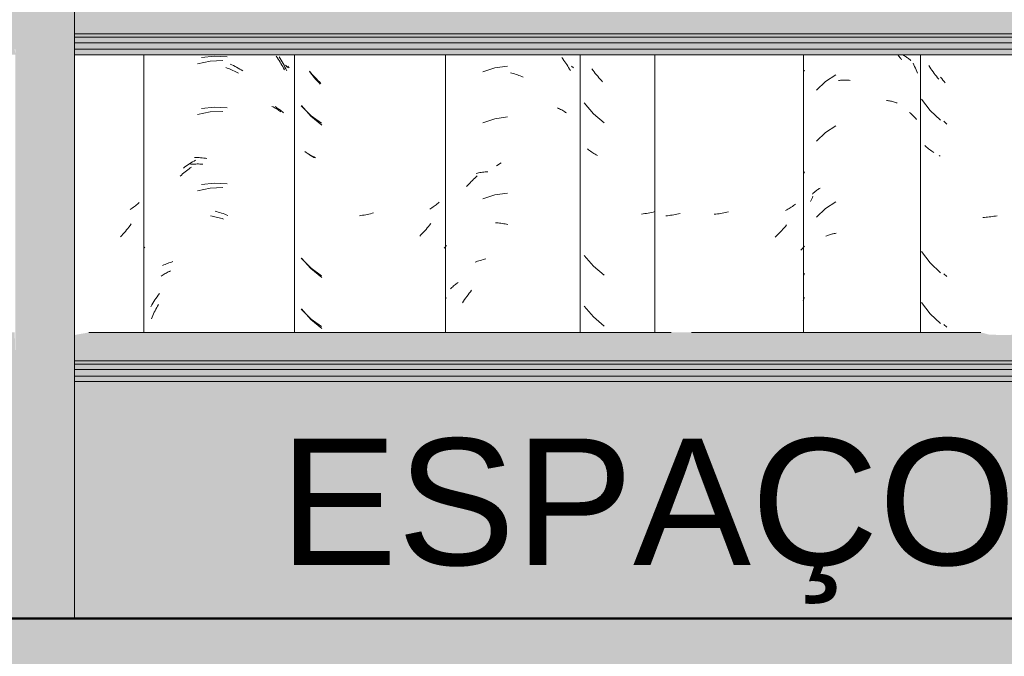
# Model space of a CAD drawing. Header units: metres. Extents: x -28.2 to 13.6, y -1.6 to 5.9.
# Tile 60 of 159: x -16.79 to -16.206, y 2.627 to 3.005. Entities that reach past the tile are written whole.
import ezdxf

# ---------------------------------------------------------------- set-up
doc = ezdxf.new("R2010")
doc.units = ezdxf.units.M
for name, color, linetype, lineweight in [('A-FLOR', 7, 'Continuous', 5), ('A-FLOR-PATT', 7, 'Continuous', 50), ('A-GLAZ-CWMG', 7, 'Continuous', 5), ('A-ROOF', 7, 'Continuous', 5), ('A-WALL-PATT', 7, 'Continuous', 5), ('G-ANNO-TEXT', 7, 'Continuous', 9)]:
    doc.layers.add(name, color=color, linetype=linetype, lineweight=lineweight)
doc.styles.add('Arial_1', font='arial.ttf', dxfattribs={"height": 0.075})

# ---------------------------------------------------------------- blocks, each defined once
blk = doc.blocks.new('FP_14-D')
at = {"layer": 'A-GLAZ-CWMG', "color": 9, "true_color": 0xc0c0c0}
for p, q in [((-16.25054, 2.97703), (-16.25115, 2.97798)), ((-16.24992, 2.97609), (-16.25054, 2.97703)), ((-16.24928, 2.97517), (-16.24992, 2.97609)), ((-16.24864, 2.97425), (-16.24928, 2.97517)), ((-16.24797, 2.97335), (-16.24864, 2.97425)), ((-16.2473, 2.97246), (-16.24797, 2.97335)), ((-16.24662, 2.97158), (-16.2473, 2.97246)), ((-16.24592, 2.97071), (-16.24662, 2.97158)), ((-16.24521, 2.96986), (-16.24592, 2.97071)), ((-16.2554, 2.95807), (-16.25037, 2.95133)), ((-16.25037, 2.95133), (-16.24428, 2.94551)), ((-16.25301, 2.9301), (-16.25357, 2.93062)), ((-16.25245, 2.9296), (-16.25301, 2.9301)), ((-16.25187, 2.9291), (-16.25245, 2.9296)), ((-16.25127, 2.92862), (-16.25187, 2.9291)), ((-16.25066, 2.92815), (-16.25127, 2.92862)), ((-16.25004, 2.92769), (-16.25066, 2.92815)), ((-16.24941, 2.92723), (-16.25004, 2.92769)), ((-16.24876, 2.9268), (-16.24941, 2.92723)), ((-16.24811, 2.92637), (-16.24876, 2.9268)), ((-16.2554, 2.86764), (-16.25037, 2.8609)), ((-16.25037, 2.8609), (-16.24428, 2.85508)), ((-16.2554, 2.8375), (-16.25037, 2.83076)), ((-16.25037, 2.83076), (-16.24428, 2.82494))]:
    blk.add_line(p, q, dxfattribs=at)
blk = doc.blocks.new('FP_15-D')
at = {"layer": 'A-GLAZ-CWMG', "color": 9, "true_color": 0xc0c0c0}
for p, q in [((-16.26928, 2.98394), (-16.26876, 2.98333)), ((-16.26876, 2.98333), (-16.26824, 2.98271)), ((-16.26824, 2.98271), (-16.26773, 2.98208)), ((-16.26639, 2.98428), (-16.26591, 2.98401)), ((-16.26591, 2.98401), (-16.26545, 2.98373)), ((-16.26545, 2.98373), (-16.26499, 2.98343)), ((-16.26499, 2.98343), (-16.26454, 2.98314)), ((-16.26454, 2.98314), (-16.26411, 2.98283)), ((-16.26411, 2.98283), (-16.26368, 2.98251)), ((-16.26773, 2.98208), (-16.26723, 2.98144)), ((-16.26368, 2.98251), (-16.26326, 2.98219)), ((-16.26326, 2.98219), (-16.26286, 2.98185)), ((-16.26286, 2.98185), (-16.26246, 2.98151)), ((-16.26246, 2.98151), (-16.26207, 2.98117)), ((-16.26207, 2.98117), (-16.2617, 2.98081)), ((-16.30624, 2.9724), (-16.31245, 2.96847)), ((-16.31245, 2.96847), (-16.31768, 2.96334)), ((-16.30468, 2.96913), (-16.30406, 2.96919)), ((-16.30406, 2.96919), (-16.30344, 2.96925)), ((-16.30344, 2.96925), (-16.30281, 2.96929)), ((-16.30281, 2.96929), (-16.30218, 2.96932)), ((-16.30218, 2.96932), (-16.30155, 2.96933)), ((-16.30155, 2.96933), (-16.30091, 2.96934)), ((-16.30091, 2.96934), (-16.30026, 2.96933)), ((-16.30026, 2.96933), (-16.29962, 2.96931)), ((-16.29962, 2.96931), (-16.29897, 2.96928)), ((-16.29897, 2.96928), (-16.29831, 2.96924)), ((-16.29831, 2.96924), (-16.29766, 2.96918)), ((-16.27622, 2.95733), (-16.27562, 2.95724)), ((-16.27562, 2.95724), (-16.27501, 2.95714)), ((-16.27501, 2.95714), (-16.27442, 2.95703)), ((-16.27442, 2.95703), (-16.27383, 2.95691)), ((-16.27383, 2.95691), (-16.27324, 2.95678)), ((-16.27324, 2.95678), (-16.27267, 2.95663)), ((-16.27267, 2.95663), (-16.2721, 2.95648)), ((-16.2721, 2.95648), (-16.27153, 2.95632)), ((-16.27153, 2.95632), (-16.27098, 2.95614)), ((-16.27098, 2.95614), (-16.27043, 2.95595)), ((-16.27043, 2.95595), (-16.26989, 2.95576)), ((-16.30624, 2.94226), (-16.31245, 2.93833)), ((-16.31245, 2.93833), (-16.31768, 2.9332)), ((-16.32017, 2.90167), (-16.31981, 2.90204)), ((-16.31981, 2.90204), (-16.31943, 2.90239)), ((-16.31943, 2.90239), (-16.31905, 2.90274)), ((-16.31905, 2.90274), (-16.31866, 2.90308)), ((-16.31866, 2.90308), (-16.31825, 2.90342)), ((-16.31825, 2.90342), (-16.31784, 2.90374)), ((-16.31784, 2.90374), (-16.31741, 2.90406)), ((-16.31741, 2.90406), (-16.31698, 2.90437)), ((-16.31698, 2.90437), (-16.31653, 2.90467)), ((-16.31653, 2.90467), (-16.31608, 2.90497)), ((-16.31608, 2.90497), (-16.31562, 2.90525)), ((-16.3212, 2.89724), (-16.32086, 2.89804)), ((-16.32086, 2.89804), (-16.32051, 2.89883)), ((-16.32051, 2.89883), (-16.32015, 2.89962)), ((-16.32015, 2.89962), (-16.31978, 2.90039)), ((-16.30624, 2.89705), (-16.31245, 2.89312)), ((-16.31245, 2.89312), (-16.31768, 2.88798)), ((-16.31057, 2.87741), (-16.31002, 2.87758)), ((-16.31002, 2.87758), (-16.30946, 2.87775)), ((-16.30946, 2.87775), (-16.30889, 2.87791)), ((-16.30889, 2.87791), (-16.30831, 2.87805)), ((-16.30831, 2.87805), (-16.30773, 2.87819)), ((-16.30773, 2.87819), (-16.30714, 2.87831)), ((-16.30714, 2.87831), (-16.30655, 2.87842)), ((-16.30655, 2.87842), (-16.30595, 2.87853)), ((-16.31219, 2.87681), (-16.31166, 2.87702)), ((-16.31166, 2.87702), (-16.31112, 2.87722)), ((-16.31112, 2.87722), (-16.31057, 2.87741))]:
    blk.add_line(p, q, dxfattribs=at)
blk = doc.blocks.new('FP_16-D')
at = {"layer": 'A-GLAZ-CWMG', "color": 9, "true_color": 0xc0c0c0}
for p, q in [((-16.32542, 2.97414), (-16.32481, 2.97518)), ((-16.32542, 2.91386), (-16.32481, 2.9149)), ((-16.33072, 2.89533), (-16.33135, 2.89487)), ((-16.33011, 2.8958), (-16.33072, 2.89533)), ((-16.37737, 2.88984), (-16.3783, 2.88975)), ((-16.37643, 2.88995), (-16.37737, 2.88984)), ((-16.3755, 2.89007), (-16.37643, 2.88995)), ((-16.37456, 2.89021), (-16.3755, 2.89007)), ((-16.37362, 2.89037), (-16.37456, 2.89021)), ((-16.37268, 2.89054), (-16.37362, 2.89037)), ((-16.37174, 2.89073), (-16.37268, 2.89054)), ((-16.3708, 2.89094), (-16.37174, 2.89073)), ((-16.36986, 2.89117), (-16.3708, 2.89094)), ((-16.33535, 2.89237), (-16.33606, 2.89199)), ((-16.33466, 2.89275), (-16.33535, 2.89237)), ((-16.33397, 2.89315), (-16.33466, 2.89275)), ((-16.3333, 2.89356), (-16.33397, 2.89315)), ((-16.33263, 2.89399), (-16.3333, 2.89356)), ((-16.33199, 2.89442), (-16.33263, 2.89399)), ((-16.33135, 2.89487), (-16.33199, 2.89442)), ((-16.33543, 2.88339), (-16.33615, 2.88254)), ((-16.34063, 2.87771), (-16.34142, 2.87695)), ((-16.33986, 2.87848), (-16.34063, 2.87771)), ((-16.3391, 2.87926), (-16.33986, 2.87848)), ((-16.33834, 2.88006), (-16.3391, 2.87926)), ((-16.3376, 2.88087), (-16.33834, 2.88006)), ((-16.33687, 2.8817), (-16.3376, 2.88087)), ((-16.33615, 2.88254), (-16.33687, 2.8817)), ((-16.34142, 2.87695), (-16.34221, 2.87621)), ((-16.32638, 2.86906), (-16.32693, 2.86849)), ((-16.32584, 2.86965), (-16.32638, 2.86906)), ((-16.32532, 2.87025), (-16.32584, 2.86965)), ((-16.32481, 2.87085), (-16.32532, 2.87025)), ((-16.32542, 2.85357), (-16.32481, 2.85461)), ((-16.32521, 2.8395), (-16.32562, 2.83863)), ((-16.32481, 2.84039), (-16.32521, 2.8395))]:
    blk.add_line(p, q, dxfattribs=at)
blk = doc.blocks.new('Rectangular Mullion - Telha Fibrocimento - Ondulada-1908998-D')
at = {"layer": 'A-GLAZ-CWMG'}
for p, q in [((-16.32532, 2.81963), (-16.32532, 2.98442)), ((-16.2561, 2.81963), (-16.2561, 2.98442))]:
    blk.add_line(p, q, dxfattribs=at)
for name in ['FP_16-D', 'FP_14-D', 'FP_15-D']:
    blk.add_blockref(name, (0, 0), dxfattribs=at)
blk = doc.blocks.new('FP_23-D')
at = {"layer": 'A-GLAZ-CWMG', "color": 9, "true_color": 0xc0c0c0}
for p, q in [((-16.50739, 2.91844), (-16.50649, 2.91903)), ((-16.50649, 2.91903), (-16.50559, 2.91961)), ((-16.50559, 2.91961), (-16.50468, 2.92017)), ((-16.52013, 2.86124), (-16.51937, 2.86154)), ((-16.51937, 2.86154), (-16.51859, 2.86183)), ((-16.51859, 2.86183), (-16.51781, 2.8621)), ((-16.51781, 2.8621), (-16.51701, 2.86236)), ((-16.51701, 2.86236), (-16.5162, 2.8626)), ((-16.5162, 2.8626), (-16.51539, 2.86282)), ((-16.51539, 2.86282), (-16.51456, 2.86303)), ((-16.51456, 2.86303), (-16.51373, 2.86322)), ((-16.52426, 2.84199), (-16.52356, 2.84291)), ((-16.52356, 2.84291), (-16.52285, 2.84381)), ((-16.52285, 2.84381), (-16.52213, 2.8447)), ((-16.52754, 2.8372), (-16.52691, 2.83818)), ((-16.52691, 2.83818), (-16.52627, 2.83915)), ((-16.52627, 2.83915), (-16.52561, 2.84011)), ((-16.52561, 2.84011), (-16.52494, 2.84105)), ((-16.52494, 2.84105), (-16.52426, 2.84199))]:
    blk.add_line(p, q, dxfattribs=at)
blk = doc.blocks.new('FP_24-D')
at = {"layer": 'A-GLAZ-CWMG', "color": 9, "true_color": 0xc0c0c0}
for p, q in [((-16.61759, 2.9736), (-16.61826, 2.9745)), ((-16.61691, 2.97272), (-16.61759, 2.9736)), ((-16.61622, 2.97184), (-16.61691, 2.97272)), ((-16.61552, 2.97098), (-16.61622, 2.97184)), ((-16.6148, 2.97014), (-16.61552, 2.97098)), ((-16.61408, 2.9693), (-16.6148, 2.97014)), ((-16.61334, 2.96848), (-16.61408, 2.9693)), ((-16.61259, 2.96768), (-16.61334, 2.96848)), ((-16.61183, 2.96689), (-16.61259, 2.96768)), ((-16.62297, 2.95422), (-16.6174, 2.94792)), ((-16.6174, 2.94792), (-16.61085, 2.94261)), ((-16.62031, 2.92646), (-16.62092, 2.92693)), ((-16.61968, 2.926), (-16.62031, 2.92646)), ((-16.61904, 2.92556), (-16.61968, 2.926)), ((-16.61839, 2.92513), (-16.61904, 2.92556)), ((-16.61772, 2.92471), (-16.61839, 2.92513)), ((-16.61705, 2.9243), (-16.61772, 2.92471)), ((-16.61636, 2.9239), (-16.61705, 2.9243)), ((-16.61566, 2.92352), (-16.61636, 2.9239)), ((-16.61494, 2.92315), (-16.61566, 2.92352)), ((-16.5431, 2.89543), (-16.54371, 2.89496)), ((-16.54249, 2.8959), (-16.5431, 2.89543)), ((-16.5419, 2.89639), (-16.54249, 2.8959)), ((-16.54132, 2.89689), (-16.5419, 2.89639)), ((-16.58587, 2.88928), (-16.58681, 2.88912)), ((-16.58493, 2.88945), (-16.58587, 2.88928)), ((-16.58399, 2.88965), (-16.58493, 2.88945)), ((-16.58305, 2.88986), (-16.58399, 2.88965)), ((-16.58211, 2.89008), (-16.58305, 2.88986)), ((-16.58116, 2.89033), (-16.58211, 2.89008)), ((-16.58022, 2.89059), (-16.58116, 2.89033)), ((-16.54631, 2.89322), (-16.54699, 2.89282)), ((-16.54564, 2.89364), (-16.54631, 2.89322)), ((-16.54499, 2.89407), (-16.54564, 2.89364)), ((-16.54434, 2.89451), (-16.54499, 2.89407)), ((-16.54371, 2.89496), (-16.54434, 2.89451)), ((-16.58775, 2.88898), (-16.58868, 2.88885)), ((-16.58681, 2.88912), (-16.58775, 2.88898)), ((-16.54707, 2.88336), (-16.54776, 2.88249)), ((-16.54639, 2.88424), (-16.54707, 2.88336)), ((-16.55216, 2.87754), (-16.55293, 2.87677)), ((-16.5514, 2.87833), (-16.55216, 2.87754)), ((-16.55065, 2.87914), (-16.5514, 2.87833)), ((-16.54991, 2.87995), (-16.55065, 2.87914)), ((-16.54918, 2.88078), (-16.54991, 2.87995)), ((-16.54847, 2.88163), (-16.54918, 2.88078)), ((-16.54776, 2.88249), (-16.54847, 2.88163)), ((-16.53791, 2.87024), (-16.53835, 2.86972)), ((-16.53748, 2.87076), (-16.53791, 2.87024)), ((-16.53706, 2.87128), (-16.53748, 2.87076)), ((-16.62297, 2.86379), (-16.6174, 2.85749)), ((-16.6174, 2.85749), (-16.61085, 2.85218)), ((-16.53706, 2.84009), (-16.53713, 2.83992)), ((-16.62297, 2.83365), (-16.6174, 2.82735)), ((-16.6174, 2.82735), (-16.61085, 2.82204))]:
    blk.add_line(p, q, dxfattribs=at)
blk = doc.blocks.new('FP_25-D')
at = {"layer": 'A-GLAZ-CWMG', "color": 9, "true_color": 0xc0c0c0}
for p, q in [((-16.67459, 2.98348), (-16.68219, 2.98271)), ((-16.66696, 2.98307), (-16.67459, 2.98348)), ((-16.63625, 2.98319), (-16.63563, 2.9822)), ((-16.6652, 2.9788), (-16.66426, 2.97837)), ((-16.66426, 2.97837), (-16.66332, 2.97791)), ((-16.66332, 2.97791), (-16.66238, 2.97744)), ((-16.66238, 2.97744), (-16.66146, 2.97695)), ((-16.66146, 2.97695), (-16.66053, 2.97644)), ((-16.63563, 2.9822), (-16.63503, 2.98119)), ((-16.63503, 2.98119), (-16.63445, 2.98018)), ((-16.63445, 2.98018), (-16.63387, 2.97915)), ((-16.63387, 2.97915), (-16.63332, 2.97811)), ((-16.63332, 2.97811), (-16.63278, 2.97706)), ((-16.63278, 2.97706), (-16.63225, 2.976)), ((-16.63112, 2.97755), (-16.63074, 2.97711)), ((-16.63074, 2.97711), (-16.63038, 2.97667)), ((-16.66053, 2.97644), (-16.65961, 2.97591)), ((-16.65961, 2.97591), (-16.6587, 2.97537)), ((-16.6587, 2.97537), (-16.65779, 2.9748)), ((-16.63225, 2.976), (-16.63174, 2.97494)), ((-16.63867, 2.95362), (-16.638, 2.95321)), ((-16.67459, 2.95333), (-16.68219, 2.95257)), ((-16.66696, 2.95292), (-16.67459, 2.95333)), ((-16.638, 2.95321), (-16.63735, 2.95279)), ((-16.63735, 2.95279), (-16.63671, 2.95236)), ((-16.63671, 2.95236), (-16.63608, 2.95191)), ((-16.63608, 2.95191), (-16.63547, 2.95145)), ((-16.63547, 2.95145), (-16.63487, 2.95098)), ((-16.63487, 2.95098), (-16.63429, 2.9505)), ((-16.63429, 2.9505), (-16.63372, 2.95001)), ((-16.69213, 2.91783), (-16.69124, 2.91845)), ((-16.69124, 2.91845), (-16.69034, 2.91905)), ((-16.69034, 2.91905), (-16.68944, 2.91964)), ((-16.68944, 2.91964), (-16.68854, 2.92021)), ((-16.68854, 2.92021), (-16.68762, 2.92076)), ((-16.68762, 2.92076), (-16.68671, 2.92129)), ((-16.68671, 2.92129), (-16.68578, 2.92181)), ((-16.68651, 2.9235), (-16.68559, 2.92348)), ((-16.68559, 2.92348), (-16.68466, 2.92343)), ((-16.68466, 2.92343), (-16.68373, 2.92337)), ((-16.68373, 2.92337), (-16.68279, 2.92329)), ((-16.68279, 2.92329), (-16.68185, 2.9232)), ((-16.68185, 2.9232), (-16.68091, 2.92308)), ((-16.68091, 2.92308), (-16.67996, 2.92295)), ((-16.67996, 2.92295), (-16.67901, 2.92279)), ((-16.69301, 2.91719), (-16.69213, 2.91783)), ((-16.67459, 2.90812), (-16.68219, 2.90735)), ((-16.66696, 2.90771), (-16.67459, 2.90812)), ((-16.67425, 2.89162), (-16.67329, 2.89135)), ((-16.67329, 2.89135), (-16.67234, 2.89107)), ((-16.67234, 2.89107), (-16.67138, 2.89077)), ((-16.67138, 2.89077), (-16.67043, 2.89046)), ((-16.67043, 2.89046), (-16.66947, 2.89012)), ((-16.66947, 2.89012), (-16.66852, 2.88976)), ((-16.66852, 2.88976), (-16.66757, 2.88939)), ((-16.66757, 2.88939), (-16.66662, 2.889)), ((-16.70461, 2.85968), (-16.70387, 2.86001)), ((-16.70387, 2.86001), (-16.70311, 2.86032)), ((-16.70311, 2.86032), (-16.70235, 2.86062)), ((-16.70235, 2.86062), (-16.70157, 2.8609)), ((-16.70157, 2.8609), (-16.70078, 2.86116)), ((-16.70078, 2.86116), (-16.69998, 2.86141)), ((-16.69998, 2.86141), (-16.69918, 2.86165)), ((-16.70534, 2.85934), (-16.70461, 2.85968)), ((-16.70794, 2.84177), (-16.70725, 2.8427)), ((-16.71176, 2.83593), (-16.71116, 2.83693)), ((-16.71116, 2.83693), (-16.71054, 2.83793)), ((-16.71054, 2.83793), (-16.70991, 2.83891)), ((-16.70991, 2.83891), (-16.70927, 2.83987)), ((-16.70927, 2.83987), (-16.70861, 2.84083)), ((-16.70861, 2.84083), (-16.70794, 2.84177)), ((-16.71235, 2.83492), (-16.71176, 2.83593))]:
    blk.add_line(p, q, dxfattribs=at)
blk = doc.blocks.new('FP_33-D')
at = {"layer": 'A-GLAZ-CWMG', "color": 9, "true_color": 0xc0c0c0}
for p, q in [((-16.24349, 2.97023), (-16.24417, 2.97112)), ((-16.2428, 2.96936), (-16.24349, 2.97023)), ((-16.2421, 2.96849), (-16.2428, 2.96936)), ((-16.24139, 2.96765), (-16.2421, 2.96849)), ((-16.24219, 2.94493), (-16.24045, 2.9433)), ((-16.2443, 2.92414), (-16.24496, 2.92456)), ((-16.21811, 2.88789), (-16.21903, 2.88784)), ((-16.21718, 2.88796), (-16.21811, 2.88789)), ((-16.21625, 2.88805), (-16.21718, 2.88796)), ((-16.21532, 2.88815), (-16.21625, 2.88805)), ((-16.21439, 2.88826), (-16.21532, 2.88815)), ((-16.21345, 2.8884), (-16.21439, 2.88826)), ((-16.21251, 2.88855), (-16.21345, 2.8884)), ((-16.21157, 2.88872), (-16.21251, 2.88855)), ((-16.21063, 2.8889), (-16.21157, 2.88872)), ((-16.24219, 2.85451), (-16.24045, 2.85287)), ((-16.24219, 2.82436), (-16.24045, 2.82273))]:
    blk.add_line(p, q, dxfattribs=at)
blk = doc.blocks.new('FP_34-D')
at = {"layer": 'A-GLAZ-CWMG', "color": 9, "true_color": 0xc0c0c0}
for p, q in [((-16.26046, 2.97941), (-16.25998, 2.97842)), ((-16.25998, 2.97842), (-16.25952, 2.97743)), ((-16.25952, 2.97743), (-16.25906, 2.97642)), ((-16.25906, 2.97642), (-16.25863, 2.97541)), ((-16.25863, 2.97541), (-16.2582, 2.9744)), ((-16.2582, 2.9744), (-16.25779, 2.97337)), ((-16.26251, 2.95015), (-16.26194, 2.94965)), ((-16.26194, 2.94965), (-16.26139, 2.94915)), ((-16.26139, 2.94915), (-16.26084, 2.94863)), ((-16.26084, 2.94863), (-16.26032, 2.94811)), ((-16.26032, 2.94811), (-16.2598, 2.94757)), ((-16.2598, 2.94757), (-16.25931, 2.94703)), ((-16.25931, 2.94703), (-16.25882, 2.94648)), ((-16.25882, 2.94648), (-16.25836, 2.94592))]:
    blk.add_line(p, q, dxfattribs=at)
blk = doc.blocks.new('FP_35-D')
at = {"layer": 'A-GLAZ-CWMG', "color": 9, "true_color": 0xc0c0c0}
for p, q in [((-16.41292, 3.76282), (-16.41357, 3.76285)), ((-16.41202, 3.7628), (-16.41292, 3.76282)), ((-16.41111, 3.76279), (-16.41202, 3.7628)), ((-16.4102, 3.7628), (-16.41111, 3.76279)), ((-16.40039, 3.76277), (-16.40133, 3.76306)), ((-16.39945, 3.7625), (-16.40039, 3.76277)), ((-16.39851, 3.76224), (-16.39945, 3.7625)), ((-16.39757, 3.762), (-16.39851, 3.76224)), ((-16.39663, 3.76178), (-16.39757, 3.762)), ((-16.39568, 3.76157), (-16.39663, 3.76178)), ((-16.39474, 3.76139), (-16.39568, 3.76157)), ((-16.3938, 3.76122), (-16.39474, 3.76139)), ((-16.39287, 3.76106), (-16.3938, 3.76122)), ((-16.3806, 3.74189), (-16.38148, 3.74134)), ((-16.41288, 3.4667), (-16.41357, 3.4671)), ((-16.41197, 3.4662), (-16.41288, 3.4667)), ((-16.41106, 3.46571), (-16.41197, 3.4662)), ((-16.41015, 3.46524), (-16.41106, 3.46571)), ((-16.40923, 3.46479), (-16.41015, 3.46524)), ((-16.40309, 3.43208), (-16.40402, 3.43242)), ((-16.40215, 3.43176), (-16.40309, 3.43208)), ((-16.41214, 3.43123), (-16.41304, 3.43126)), ((-16.41123, 3.43122), (-16.41214, 3.43123)), ((-16.41032, 3.43123), (-16.41123, 3.43122)), ((-16.4094, 3.43125), (-16.41032, 3.43123)), ((-16.40848, 3.43129), (-16.4094, 3.43125)), ((-16.40756, 3.43135), (-16.40848, 3.43129)), ((-16.40121, 3.43145), (-16.40215, 3.43176)), ((-16.40027, 3.43116), (-16.40121, 3.43145)), ((-16.39933, 3.43089), (-16.40027, 3.43116)), ((-16.39838, 3.43064), (-16.39933, 3.43089)), ((-16.39744, 3.4304), (-16.39838, 3.43064)), ((-16.3965, 3.43018), (-16.39744, 3.4304)), ((-16.39556, 3.42998), (-16.3965, 3.43018)), ((-16.38937, 3.39893), (-16.3903, 3.39902)), ((-16.38844, 3.39886), (-16.38937, 3.39893)), ((-16.38752, 3.3988), (-16.38844, 3.39886)), ((-16.3866, 3.39876), (-16.38752, 3.3988)), ((-16.38568, 3.39874), (-16.3866, 3.39876)), ((-16.38477, 3.39874), (-16.38568, 3.39874)), ((-16.38386, 3.39875), (-16.38477, 3.39874)), ((-16.38296, 3.39878), (-16.38386, 3.39875)), ((-16.38206, 3.39882), (-16.38296, 3.39878)), ((-16.39132, 3.37476), (-16.39226, 3.3744)), ((-16.39039, 3.37513), (-16.39132, 3.37476)), ((-16.38946, 3.37551), (-16.39039, 3.37513)), ((-16.38853, 3.37592), (-16.38946, 3.37551)), ((-16.38761, 3.37634), (-16.38853, 3.37592)), ((-16.38669, 3.37678), (-16.38761, 3.37634)), ((-16.38577, 3.37724), (-16.38669, 3.37678)), ((-16.38486, 3.37771), (-16.38577, 3.37724)), ((-16.38395, 3.3782), (-16.38486, 3.37771)), ((-16.40505, 3.34115), (-16.40598, 3.34105)), ((-16.40412, 3.34127), (-16.40505, 3.34115)), ((-16.40318, 3.34141), (-16.40412, 3.34127)), ((-16.40224, 3.34156), (-16.40318, 3.34141)), ((-16.4013, 3.34174), (-16.40224, 3.34156)), ((-16.40036, 3.34192), (-16.4013, 3.34174)), ((-16.39942, 3.34213), (-16.40036, 3.34192)), ((-16.39848, 3.34235), (-16.39942, 3.34213)), ((-16.39753, 3.34259), (-16.39848, 3.34235)), ((-16.40868, 3.22028), (-16.4096, 3.22024)), ((-16.40776, 3.22033), (-16.40868, 3.22028)), ((-16.40683, 3.2204), (-16.40776, 3.22033)), ((-16.4059, 3.22049), (-16.40683, 3.2204)), ((-16.40497, 3.22059), (-16.4059, 3.22049)), ((-16.40404, 3.22071), (-16.40497, 3.22059)), ((-16.4031, 3.22085), (-16.40404, 3.22071)), ((-16.40216, 3.22101), (-16.4031, 3.22085)), ((-16.40122, 3.22118), (-16.40216, 3.22101)), ((-16.41276, 3.13506), (-16.41357, 3.13553)), ((-16.41185, 3.13456), (-16.41276, 3.13506)), ((-16.39204, 3.06766), (-16.39298, 3.0678)), ((-16.39111, 3.06754), (-16.39204, 3.06766)), ((-16.39017, 3.06743), (-16.39111, 3.06754)), ((-16.38924, 3.06735), (-16.39017, 3.06743)), ((-16.38832, 3.06728), (-16.38924, 3.06735)), ((-16.38739, 3.06722), (-16.38832, 3.06728)), ((-16.38648, 3.06719), (-16.38739, 3.06722)), ((-16.38556, 3.06717), (-16.38648, 3.06719)), ((-16.38465, 3.06717), (-16.38556, 3.06717)), ((-16.40322, 2.88926), (-16.40416, 2.88913)), ((-16.40229, 2.88941), (-16.40322, 2.88926)), ((-16.40135, 2.88959), (-16.40229, 2.88941)), ((-16.40041, 2.88977), (-16.40135, 2.88959)), ((-16.39947, 2.88998), (-16.40041, 2.88977)), ((-16.39852, 2.8902), (-16.39947, 2.88998)), ((-16.40603, 2.88891), (-16.40696, 2.88882)), ((-16.4051, 2.88901), (-16.40603, 2.88891)), ((-16.40416, 2.88913), (-16.4051, 2.88901))]:
    blk.add_line(p, q, dxfattribs=at)
blk = doc.blocks.new('Rectangular Mullion - Telha Fibrocimento - Ondulada-V22-D')
at = {"layer": 'A-GLAZ-CWMG'}
blk.add_line((-16.53757, 2.81963), (-16.53757, 2.98442), dxfattribs=at)
for name in ['FP_34-D', 'FP_25-D', 'FP_23-D', 'FP_24-D', 'FP_33-D', 'FP_35-D']:
    blk.add_blockref(name, (0, 0), dxfattribs=at)
blk = doc.blocks.new('FP_43-D')
at = {"layer": 'A-GLAZ-CWMG', "color": 9, "true_color": 0xc0c0c0}
for p, q in [((-16.45017, 2.97511), (-16.45083, 2.97601)), ((-16.4495, 2.97422), (-16.45017, 2.97511)), ((-16.44881, 2.97334), (-16.4495, 2.97422)), ((-16.44812, 2.97247), (-16.44881, 2.97334)), ((-16.44741, 2.97161), (-16.44812, 2.97247)), ((-16.44669, 2.97077), (-16.44741, 2.97161)), ((-16.44597, 2.96994), (-16.44669, 2.97077)), ((-16.44523, 2.96913), (-16.44597, 2.96994)), ((-16.44448, 2.96832), (-16.44523, 2.96913)), ((-16.45548, 2.95579), (-16.44998, 2.94942)), ((-16.44998, 2.94942), (-16.4435, 2.94404)), ((-16.45285, 2.928), (-16.45346, 2.92847)), ((-16.45223, 2.92754), (-16.45285, 2.928)), ((-16.4516, 2.92709), (-16.45223, 2.92754)), ((-16.45096, 2.92665), (-16.4516, 2.92709)), ((-16.4503, 2.92622), (-16.45096, 2.92665)), ((-16.44963, 2.9258), (-16.4503, 2.92622)), ((-16.44895, 2.9254), (-16.44963, 2.9258)), ((-16.44826, 2.925), (-16.44895, 2.9254)), ((-16.44755, 2.92463), (-16.44826, 2.925)), ((-16.4205, 2.89), (-16.42148, 2.88989)), ((-16.41952, 2.89013), (-16.4205, 2.89)), ((-16.41853, 2.89028), (-16.41952, 2.89013)), ((-16.41754, 2.89045), (-16.41853, 2.89028)), ((-16.41655, 2.89064), (-16.41754, 2.89045)), ((-16.41555, 2.89084), (-16.41655, 2.89064)), ((-16.41456, 2.89107), (-16.41555, 2.89084)), ((-16.41357, 2.89131), (-16.41456, 2.89107)), ((-16.45548, 2.86536), (-16.44998, 2.859)), ((-16.44998, 2.859), (-16.4435, 2.85361)), ((-16.45548, 2.83522), (-16.44998, 2.82885)), ((-16.44998, 2.82885), (-16.4435, 2.82346))]:
    blk.add_line(p, q, dxfattribs=at)
blk = doc.blocks.new('FP_44-D')
at = {"layer": 'A-GLAZ-CWMG', "color": 9, "true_color": 0xc0c0c0}
for p, q in [((-16.46864, 2.98272), (-16.46804, 2.9819)), ((-16.50093, 2.97766), (-16.5084, 2.97655)), ((-16.46804, 2.9819), (-16.46744, 2.98107)), ((-16.46744, 2.98107), (-16.46686, 2.98024)), ((-16.46686, 2.98024), (-16.46629, 2.97939)), ((-16.46629, 2.97939), (-16.46573, 2.97853)), ((-16.46573, 2.97853), (-16.46518, 2.97766)), ((-16.46518, 2.97766), (-16.46465, 2.97678)), ((-16.46465, 2.97678), (-16.46413, 2.97589)), ((-16.46292, 2.97766), (-16.46253, 2.9773)), ((-16.46253, 2.9773), (-16.46215, 2.97693)), ((-16.46215, 2.97693), (-16.46178, 2.97656)), ((-16.5084, 2.97655), (-16.51555, 2.97417)), ((-16.49917, 2.97373), (-16.49833, 2.9735)), ((-16.49833, 2.9735), (-16.49749, 2.97326)), ((-16.49749, 2.97326), (-16.49665, 2.973)), ((-16.49665, 2.973), (-16.49581, 2.97272)), ((-16.49581, 2.97272), (-16.49497, 2.97242)), ((-16.49497, 2.97242), (-16.49414, 2.97211)), ((-16.49414, 2.97211), (-16.4933, 2.97179)), ((-16.4933, 2.97179), (-16.49247, 2.97144)), ((-16.49247, 2.97144), (-16.49164, 2.97109)), ((-16.46413, 2.97589), (-16.46362, 2.97499)), ((-16.50093, 2.94752), (-16.5084, 2.94641)), ((-16.47131, 2.95284), (-16.47065, 2.95255)), ((-16.47065, 2.95255), (-16.47001, 2.95225)), ((-16.47001, 2.95225), (-16.46938, 2.95194)), ((-16.46938, 2.95194), (-16.46876, 2.95162)), ((-16.46876, 2.95162), (-16.46816, 2.95129)), ((-16.46816, 2.95129), (-16.46756, 2.95094)), ((-16.46756, 2.95094), (-16.46697, 2.95059)), ((-16.46697, 2.95059), (-16.4664, 2.95022)), ((-16.4664, 2.95022), (-16.46584, 2.94984)), ((-16.5084, 2.94641), (-16.51555, 2.94402)), ((-16.51947, 2.914), (-16.51874, 2.91417)), ((-16.51874, 2.91417), (-16.51799, 2.91431)), ((-16.51799, 2.91431), (-16.51724, 2.91445)), ((-16.51724, 2.91445), (-16.51648, 2.91457)), ((-16.51648, 2.91457), (-16.51572, 2.91467)), ((-16.51572, 2.91467), (-16.51495, 2.91476)), ((-16.51495, 2.91476), (-16.51417, 2.91483)), ((-16.51417, 2.91483), (-16.51339, 2.91489)), ((-16.51339, 2.91489), (-16.5126, 2.91494)), ((-16.52512, 2.90621), (-16.52446, 2.90696)), ((-16.52446, 2.90696), (-16.52378, 2.90769)), ((-16.52378, 2.90769), (-16.5231, 2.90842)), ((-16.5231, 2.90842), (-16.52241, 2.90913)), ((-16.52241, 2.90913), (-16.52171, 2.90982)), ((-16.52171, 2.90982), (-16.521, 2.91051)), ((-16.521, 2.91051), (-16.52028, 2.91118)), ((-16.52028, 2.91118), (-16.51955, 2.91183)), ((-16.51955, 2.91183), (-16.51882, 2.91248)), ((-16.5084, 2.90119), (-16.51555, 2.89881)), ((-16.50093, 2.9023), (-16.5084, 2.90119)), ((-16.50807, 2.88476), (-16.50725, 2.8847)), ((-16.50725, 2.8847), (-16.50643, 2.88462)), ((-16.50643, 2.88462), (-16.5056, 2.88453)), ((-16.5056, 2.88453), (-16.50477, 2.88443)), ((-16.50477, 2.88443), (-16.50394, 2.88431)), ((-16.50394, 2.88431), (-16.50311, 2.88417)), ((-16.50311, 2.88417), (-16.50227, 2.88402)), ((-16.50227, 2.88402), (-16.50143, 2.88385)), ((-16.50143, 2.88385), (-16.5006, 2.88366)), ((-16.53179, 2.84805), (-16.53126, 2.84845)), ((-16.53126, 2.84845), (-16.53071, 2.84884)), ((-16.53071, 2.84884), (-16.53015, 2.84922)), ((-16.53473, 2.84544), (-16.53427, 2.84589)), ((-16.53427, 2.84589), (-16.5338, 2.84634)), ((-16.5338, 2.84634), (-16.53332, 2.84678)), ((-16.53332, 2.84678), (-16.53282, 2.84721)), ((-16.53282, 2.84721), (-16.53231, 2.84764)), ((-16.53231, 2.84764), (-16.53179, 2.84805))]:
    blk.add_line(p, q, dxfattribs=at)
blk = doc.blocks.new('FP_45-D')
at = {"layer": 'A-GLAZ-CWMG', "color": 9, "true_color": 0xc0c0c0}
for p, q in [((-16.61742, 2.97371), (-16.61821, 2.97467)), ((-16.61661, 2.97276), (-16.61742, 2.97371)), ((-16.61579, 2.97183), (-16.61661, 2.97276)), ((-16.61496, 2.97092), (-16.61579, 2.97183)), ((-16.61411, 2.97002), (-16.61496, 2.97092)), ((-16.61325, 2.96913), (-16.61411, 2.97002)), ((-16.61238, 2.96827), (-16.61325, 2.96913)), ((-16.6115, 2.96742), (-16.61238, 2.96827)), ((-16.62325, 2.95411), (-16.61731, 2.94815)), ((-16.61731, 2.94815), (-16.61122, 2.94374)), ((-16.62031, 2.92646), (-16.62104, 2.92694)), ((-16.61955, 2.92599), (-16.62031, 2.92646)), ((-16.61878, 2.92554), (-16.61955, 2.92599)), ((-16.618, 2.9251), (-16.61878, 2.92554)), ((-16.6172, 2.92468), (-16.618, 2.9251)), ((-16.61639, 2.92428), (-16.6172, 2.92468)), ((-16.61557, 2.92389), (-16.61639, 2.92428)), ((-16.61473, 2.92352), (-16.61557, 2.92389)), ((-16.62325, 2.86368), (-16.61731, 2.85772)), ((-16.61731, 2.85772), (-16.61122, 2.85331)), ((-16.62325, 2.83354), (-16.61731, 2.82757)), ((-16.61731, 2.82757), (-16.61122, 2.82317))]:
    blk.add_line(p, q, dxfattribs=at)
blk = doc.blocks.new('FP_46-D')
at = {"layer": 'A-GLAZ-CWMG', "color": 9, "true_color": 0xc0c0c0}
for p, q in [((-16.63794, 2.9835), (-16.63736, 2.98266)), ((-16.63736, 2.98266), (-16.63679, 2.9818)), ((-16.6772, 2.98061), (-16.68464, 2.97906)), ((-16.6696, 2.98093), (-16.6772, 2.98061)), ((-16.66783, 2.97683), (-16.66699, 2.97652)), ((-16.63679, 2.9818), (-16.63623, 2.98093)), ((-16.63623, 2.98093), (-16.63569, 2.98006)), ((-16.63569, 2.98006), (-16.63515, 2.97917)), ((-16.63515, 2.97917), (-16.63463, 2.97827)), ((-16.63463, 2.97827), (-16.63412, 2.97737)), ((-16.63412, 2.97737), (-16.63362, 2.97645)), ((-16.63246, 2.97817), (-16.63203, 2.97773)), ((-16.63203, 2.97773), (-16.63161, 2.97728)), ((-16.63161, 2.97728), (-16.63119, 2.97682)), ((-16.66699, 2.97652), (-16.66615, 2.9762)), ((-16.66615, 2.9762), (-16.66531, 2.97586)), ((-16.66531, 2.97586), (-16.66447, 2.9755)), ((-16.66447, 2.9755), (-16.66363, 2.97513)), ((-16.66363, 2.97513), (-16.6628, 2.97474)), ((-16.6628, 2.97474), (-16.66197, 2.97434)), ((-16.66197, 2.97434), (-16.66114, 2.97393)), ((-16.66114, 2.97393), (-16.66032, 2.97349)), ((-16.63362, 2.97645), (-16.63313, 2.97553)), ((-16.6405, 2.95377), (-16.63988, 2.95345)), ((-16.63988, 2.95345), (-16.63926, 2.95312)), ((-16.6772, 2.95046), (-16.68464, 2.94892)), ((-16.6696, 2.95079), (-16.6772, 2.95046)), ((-16.63926, 2.95312), (-16.63865, 2.95277)), ((-16.63865, 2.95277), (-16.63806, 2.95242)), ((-16.63806, 2.95242), (-16.63748, 2.95205)), ((-16.63748, 2.95205), (-16.6369, 2.95167)), ((-16.6369, 2.95167), (-16.63634, 2.95129)), ((-16.63634, 2.95129), (-16.63579, 2.95089)), ((-16.63579, 2.95089), (-16.63526, 2.95048)), ((-16.6888, 2.91939), (-16.68801, 2.91946)), ((-16.68801, 2.91946), (-16.68722, 2.91951)), ((-16.68722, 2.91951), (-16.68642, 2.91955)), ((-16.68642, 2.91955), (-16.68562, 2.91957)), ((-16.68562, 2.91957), (-16.68481, 2.91958)), ((-16.68481, 2.91958), (-16.684, 2.91958)), ((-16.684, 2.91958), (-16.68319, 2.91956)), ((-16.68319, 2.91956), (-16.68237, 2.91952)), ((-16.68237, 2.91952), (-16.68154, 2.91948)), ((-16.69495, 2.91235), (-16.69422, 2.91301)), ((-16.69422, 2.91301), (-16.69348, 2.91365)), ((-16.69348, 2.91365), (-16.69273, 2.91428)), ((-16.69273, 2.91428), (-16.69198, 2.9149)), ((-16.69198, 2.9149), (-16.69121, 2.9155)), ((-16.69121, 2.9155), (-16.69045, 2.91609)), ((-16.69045, 2.91609), (-16.68967, 2.91667)), ((-16.68967, 2.91667), (-16.68889, 2.91723)), ((-16.68889, 2.91723), (-16.6881, 2.91778)), ((-16.6772, 2.90525), (-16.68464, 2.9037)), ((-16.6696, 2.90558), (-16.6772, 2.90525)), ((-16.67686, 2.88878), (-16.67602, 2.88863)), ((-16.67602, 2.88863), (-16.67518, 2.88847)), ((-16.67518, 2.88847), (-16.67434, 2.88829)), ((-16.67434, 2.88829), (-16.67349, 2.8881)), ((-16.67349, 2.8881), (-16.67265, 2.88789)), ((-16.67265, 2.88789), (-16.6718, 2.88766)), ((-16.6718, 2.88766), (-16.67096, 2.88742)), ((-16.67096, 2.88742), (-16.67011, 2.88717)), ((-16.67011, 2.88717), (-16.66926, 2.8869)), ((-16.70499, 2.85381), (-16.7044, 2.85417)), ((-16.7044, 2.85417), (-16.7038, 2.85452)), ((-16.7038, 2.85452), (-16.70319, 2.85486)), ((-16.70319, 2.85486), (-16.70257, 2.85518)), ((-16.70257, 2.85518), (-16.70194, 2.8555)), ((-16.70194, 2.8555), (-16.7013, 2.85581)), ((-16.7013, 2.85581), (-16.70064, 2.8561)), ((-16.70614, 2.85305), (-16.70557, 2.85343)), ((-16.70557, 2.85343), (-16.70499, 2.85381)), ((-16.71071, 2.83064), (-16.71026, 2.83159)), ((-16.71026, 2.83159), (-16.70979, 2.83252)), ((-16.70979, 2.83252), (-16.7093, 2.83345)), ((-16.7093, 2.83345), (-16.70881, 2.83437)), ((-16.70881, 2.83437), (-16.7083, 2.83527)), ((-16.7083, 2.83527), (-16.70778, 2.83617)), ((-16.712, 2.82776), (-16.71159, 2.82873)), ((-16.71159, 2.82873), (-16.71116, 2.82969)), ((-16.71116, 2.82969), (-16.71071, 2.83064))]:
    blk.add_line(p, q, dxfattribs=at)
blk = doc.blocks.new('FP_47-D')
at = {"layer": 'A-GLAZ-CWMG', "color": 9, "true_color": 0xc0c0c0}
for p, q in [((-16.72082, 2.89529), (-16.72142, 2.89481)), ((-16.72025, 2.89579), (-16.72082, 2.89529)), ((-16.71968, 2.8963), (-16.72025, 2.89579)), ((-16.71914, 2.89681), (-16.71968, 2.8963)), ((-16.72391, 2.89297), (-16.72456, 2.89254)), ((-16.72327, 2.89341), (-16.72391, 2.89297)), ((-16.72264, 2.89387), (-16.72327, 2.89341)), ((-16.72202, 2.89433), (-16.72264, 2.89387)), ((-16.72142, 2.89481), (-16.72202, 2.89433)), ((-16.72398, 2.88398), (-16.72464, 2.88308)), ((-16.72883, 2.87789), (-16.72957, 2.87708)), ((-16.7281, 2.87873), (-16.72883, 2.87789)), ((-16.72739, 2.87957), (-16.7281, 2.87873)), ((-16.72668, 2.88043), (-16.72739, 2.87957)), ((-16.72599, 2.8813), (-16.72668, 2.88043)), ((-16.72531, 2.88218), (-16.72599, 2.8813)), ((-16.72464, 2.88308), (-16.72531, 2.88218)), ((-16.72957, 2.87708), (-16.73032, 2.87627)), ((-16.71589, 2.8703), (-16.71632, 2.86975))]:
    blk.add_line(p, q, dxfattribs=at)
blk = doc.blocks.new('Rectangular Mullion - Telha Fibrocimento - Ondulada-V36-D')
at = {"layer": 'A-GLAZ-CWMG'}
for p, q in [((-16.7164, 2.81963), (-16.7164, 2.98442)), ((-16.62713, 2.81963), (-16.62713, 2.98442)), ((-16.45781, 2.81963), (-16.45781, 2.98442)), ((-16.41357, 2.81963), (-16.41357, 2.98442))]:
    blk.add_line(p, q, dxfattribs=at)
for name in ['FP_46-D', 'FP_45-D', 'FP_44-D', 'FP_43-D', 'FP_47-D']:
    blk.add_blockref(name, (0, 0), dxfattribs=at)
blk = doc.blocks.new('LONGARINA_STEEL_FRAME - LONGARINA_STEEL_FRAME-1917798-D')
at = {"layer": 'A-ROOF', "true_color": 0x9fa09c}
blk.add_hatch(color=253, dxfattribs=at).paths.add_polyline_path([(-16.75754, 2.65), (-16.75754, 3.68355), (-16.79254, 3.68355), (-16.79254, 2.65)])
h = blk.add_hatch(color=253, dxfattribs=at)
h.paths.add_polyline_path([(-15.50504, 2.99678), (-15.50504, 3.0136), (-15.64307, 3.0136), (-15.64976, 3.01206), (-15.66207, 3.01225), (-15.66724, 3.0136), (-16.19607, 3.0136), (-16.20276, 3.01206), (-16.21507, 3.01225), (-16.22024, 3.0136), (-16.74907, 3.0136), (-16.75754, 3.01165), (-16.75754, 2.99678), (-15.55954, 2.99678)])
h.paths.add_polyline_path([(-17.88387, 2.99678), (-16.79254, 2.99678), (-16.79254, 3.0136), (-17.30207, 3.0136), (-17.30876, 3.01206), (-17.32107, 3.01225), (-17.32624, 3.0136), (-18.04504, 3.0136), (-18.04504, 2.99678), (-17.88419, 2.99678)])
h = blk.add_hatch(color=253, dxfattribs=at)
h.paths.add_polyline_path([(-16.79461, 2.99481), (-16.79254, 2.99481), (-16.79254, 2.99678), (-18.04504, 2.99678), (-18.04504, 2.99481), (-16.8718, 2.99481)])
h.paths.add_polyline_path([(-15.50504, 2.99481), (-15.50504, 2.99678), (-16.75754, 2.99678), (-16.75754, 2.99481), (-15.55954, 2.99481)])
h = blk.add_hatch(color=253, dxfattribs=at)
h.paths.add_polyline_path([(-18.04504, 2.99154), (-16.79254, 2.99154), (-16.79254, 2.99481), (-18.04504, 2.99481), (-18.04504, 2.99382)])
h.paths.add_polyline_path([(-15.55954, 2.99154), (-15.50504, 2.99154), (-15.50504, 2.99481), (-16.75754, 2.99481), (-16.75754, 2.99154), (-15.59867, 2.99154)])
h = blk.add_hatch(color=253, dxfattribs=at)
h.paths.add_polyline_path([(-18.04504, 2.98769), (-16.79254, 2.98769), (-16.79254, 2.99154), (-18.04504, 2.99154)])
h.paths.add_polyline_path([(-15.50504, 2.98769), (-15.50504, 2.99154), (-16.75754, 2.99154), (-16.75754, 2.98769), (-15.55954, 2.98769)])
h = blk.add_hatch(color=253, dxfattribs=at)
h.paths.add_polyline_path([(-15.55819, 2.98442), (-15.50504, 2.98442), (-15.50504, 2.98769), (-16.75754, 2.98769), (-16.75754, 2.98442), (-15.55954, 2.98442)])
h.paths.add_polyline_path([(-18.04504, 2.98442), (-16.79254, 2.98442), (-16.79302, 2.98769), (-18.04504, 2.98769)])
h = blk.add_hatch(color=253, dxfattribs=at)
h.paths.add_polyline_path([(-15.55954, 2.80282), (-15.50504, 2.80282), (-15.50504, 2.81963), (-15.64307, 2.81963), (-15.64976, 2.8181), (-15.66207, 2.81828), (-15.66724, 2.81963), (-16.19607, 2.81963), (-16.20276, 2.8181), (-16.21507, 2.81828), (-16.22024, 2.81963), (-16.74907, 2.81963), (-16.75754, 2.81812), (-16.75754, 2.80282), (-15.63129, 2.80282)])
h.paths.add_polyline_path([(-18.04504, 2.80282), (-16.79254, 2.80282), (-16.79302, 2.81963), (-17.30207, 2.81963), (-17.30876, 2.8181), (-17.32107, 2.81828), (-17.32624, 2.81963), (-18.04504, 2.81963), (-18.04504, 2.8111)])
h = blk.add_hatch(color=253, dxfattribs=at)
h.paths.add_polyline_path([(-16.75754, 2.80084), (-15.50504, 2.80084), (-15.50504, 2.80282), (-16.75754, 2.80282)])
h.paths.add_polyline_path([(-18.02968, 2.80084), (-16.79254, 2.80084), (-16.79254, 2.80282), (-18.04504, 2.80282), (-18.04504, 2.80084)])
h = blk.add_hatch(color=253, dxfattribs=at)
h.paths.add_polyline_path([(-18.04504, 2.79758), (-16.79254, 2.79758), (-16.79254, 2.80084), (-18.04504, 2.80084), (-18.04504, 2.79985)])
h.paths.add_polyline_path([(-15.50504, 2.79758), (-15.50504, 2.80084), (-16.75754, 2.80084), (-16.75754, 2.79758), (-15.55954, 2.79758)])
h = blk.add_hatch(color=253, dxfattribs=at)
h.paths.add_polyline_path([(-16.71742, 2.79372), (-15.50504, 2.79372), (-15.50504, 2.79758), (-16.75754, 2.79758), (-16.75754, 2.79372), (-16.74703, 2.79372)])
h.paths.add_polyline_path([(-18.02968, 2.79372), (-16.79254, 2.79372), (-16.79254, 2.79758), (-18.04504, 2.79758), (-18.04504, 2.79372)])
h = blk.add_hatch(color=253, dxfattribs=at)
h.paths.add_polyline_path([(-15.50504, 2.79046), (-15.50504, 2.79372), (-16.75754, 2.79372), (-16.75754, 2.79046), (-15.55954, 2.79046)])
h.paths.add_polyline_path([(-18.02968, 2.79046), (-16.79254, 2.79046), (-16.79254, 2.79372), (-18.04504, 2.79372), (-18.04504, 2.79046)])
at = {"layer": 'A-ROOF'}
for p, q in [((-16.75754, 2.65), (-16.75754, 3.68355)), ((-15.50504, 2.99678), (-16.75754, 2.99678)), ((-15.50504, 2.99481), (-16.75754, 2.99481)), ((-15.50504, 2.99154), (-16.75754, 2.99154)), ((-15.50504, 2.98769), (-16.75754, 2.98769)), ((-15.50504, 2.98442), (-16.75754, 2.98442)), ((-16.40394, 2.81963), (-16.74907, 2.81963)), ((-16.22024, 2.81963), (-16.39182, 2.81963)), ((-15.50504, 2.80282), (-16.75754, 2.80282)), ((-15.50504, 2.80084), (-16.75754, 2.80084)), ((-15.50504, 2.79758), (-16.75754, 2.79758)), ((-15.50504, 2.79372), (-16.75754, 2.79372)), ((-15.50504, 2.79046), (-16.75754, 2.79046))]:
    blk.add_line(p, q, dxfattribs=at)

msp = doc.modelspace()

# ---------------------------------------------------------------- hatches: boundary and pattern name
at = {"layer": 'A-FLOR-PATT', "lineweight": 5, "true_color": 0x808080}
h = msp.add_hatch(dxfattribs=at)
h.set_pattern_fill('FP_2', color=8, style=0, pattern_type=2)
h.set_pattern_definition([(0, (-14.575, 2.812), (0.2032, 0.0508), [0.01676, -0.13564, 0.01676, -0.13564, -0.8128]), (0, (-14.575, 2.812), (0.2032, 0.0508), [-0.3048, 0.01676, -0.28804, 0.01676, -0.13564, -0.3556]), (0, (-14.575, 2.812), (0.2032, 0.0508), [-0.762, 0.01676, -0.08484, 0.01676, -0.23724]), (120, (-14.499, 2.838), (-0.1455941, 0.15057636), [0.01676, -0.13564, 0.01676, -0.13564, -0.8128]), (120, (-14.499, 2.838), (-0.1455941, 0.15057636), [-0.3048, 0.01676, -0.28804, 0.01676, -0.13564, -0.3556]), (120, (-14.499, 2.838), (-0.1455941, 0.15057636), [-0.762, 0.01676, -0.08484, 0.01676, -0.23724]), (240, (-14.473, 2.939), (-0.0576059, -0.20137636), [0.01676, -0.13564, 0.01676, -0.13564, -0.8128]), (240, (-14.473, 2.939), (-0.0576059, -0.20137636), [-0.3048, 0.01676, -0.28804, 0.01676, -0.13564, -0.3556]), (240, (-14.473, 2.939), (-0.0576059, -0.20137636), [-0.762, 0.01676, -0.08484, 0.01676, -0.23724])])
h.paths.add_polyline_path([(-18.02968, 2.53), (-11.39504, 2.53), (-11.39504, 2.65), (-18.07504, 2.65), (-18.07504, 2.53)])
at = {"layer": 'A-WALL-PATT', "true_color": 0xd6d6d6}
h = msp.add_hatch(color=254, dxfattribs=at)
h.paths.add_polyline_path([(-18.04504, 2.65), (-16.79254, 2.65), (-16.79254, 2.79046), (-18.04504, 2.79046), (-18.04504, 2.66859)])
h.paths.add_polyline_path([(-15.50504, 2.65), (-15.50504, 2.79046), (-16.75754, 2.79046), (-16.75754, 2.65), (-15.52504, 2.65)])

# ---------------------------------------------------------------- linework, layer by layer
at = {"layer": 'A-FLOR', "lineweight": 50}
msp.add_line((-15.47004, 2.65), (-18.07504, 2.65), dxfattribs=at)

# ---------------------------------------------------------------- block references
at = {"layer": 'A-GLAZ-CWMG'}
for name in ['Rectangular Mullion - Telha Fibrocimento - Ondulada-V36-D', 'Rectangular Mullion - Telha Fibrocimento - Ondulada-V22-D', 'Rectangular Mullion - Telha Fibrocimento - Ondulada-1908998-D']:
    msp.add_blockref(name, (0, 0), dxfattribs=at)
at = {"layer": 'A-ROOF'}
msp.add_blockref('LONGARINA_STEEL_FRAME - LONGARINA_STEEL_FRAME-1917798-D', (0, 0), dxfattribs=at)

# ---------------------------------------------------------------- texts
at = {"layer": 'G-ANNO-TEXT', "insert": (-16.63606, 2.75669), "char_height": 0.075, "width": 1.2987338, "attachment_point": 1, "style": 'Arial_1'}
msp.add_mtext('ESPAÇO INABITÁVEL', dxfattribs=at)

doc.saveas('drawing.dxf')
